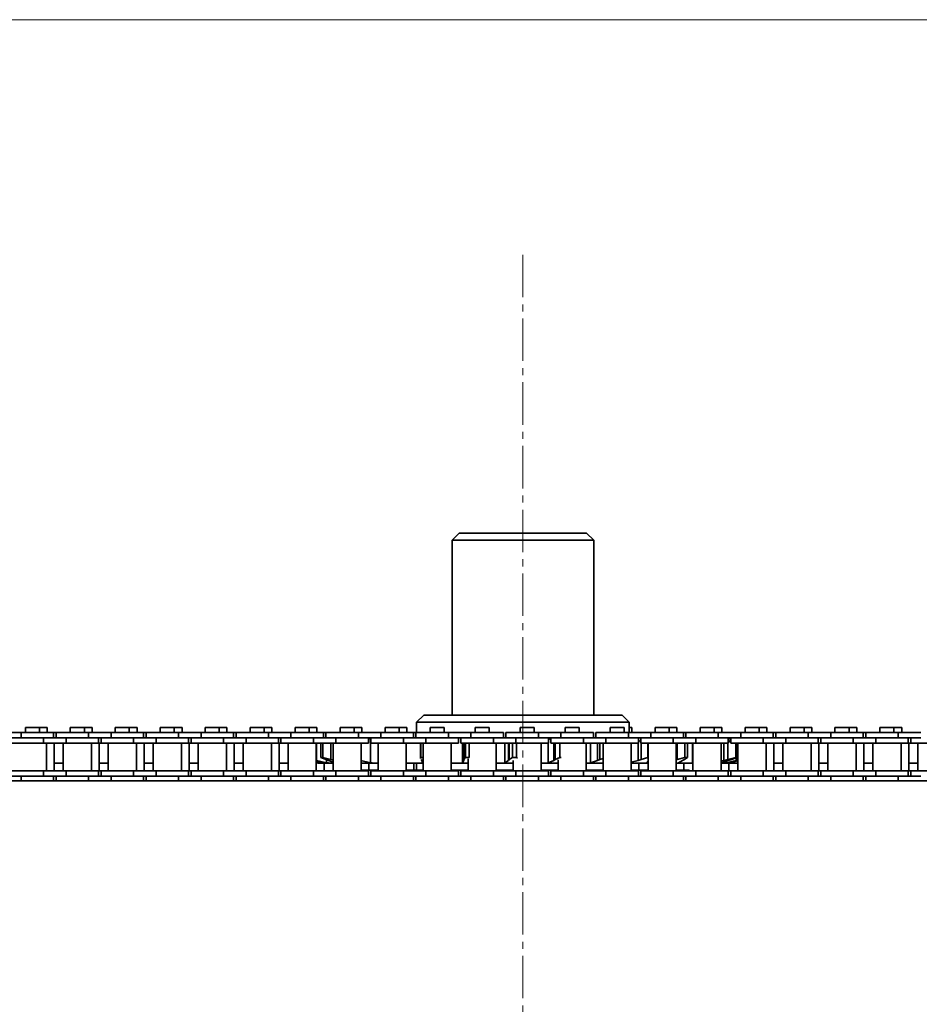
# Model space of a CAD drawing. Header units: millimetres. Extents: x 2945 to 26725, y -1082 to 16127.
# Tile 26 of 151: x 8093 to 8347, y 7689 to 7967. Entities that reach past the tile are written whole.
import ezdxf

# ---------------------------------------------------------------- set-up
doc = ezdxf.new("R2010")
doc.units = ezdxf.units.MM
doc.linetypes.add('点画线', pattern=[18, 12, -2, 2, -2])
doc.layers.get('0').update_dxf_attribs({"lineweight": 35})
for name, color, linetype, lineweight in [('中心线层', 1, '点画线', 18), ('几何体', 7, 'Continuous', 35), ('尺寸线层', 3, 'Continuous', 18)]:
    doc.layers.add(name, color=color, linetype=linetype, lineweight=lineweight)
doc.styles.add('标准', font='txt', dxfattribs={"width": 0.667})
doc.dimstyles.new('GB_尺寸', dxfattribs={"dimtxt": 3.5, "dimasz": 4, "dimexe": 2, "dimexo": 0, "dimtad": 1, "dimdsep": 46, "dimtxsty": '标准', "dimblk": '_CAXARROW', "dimcen": 0, "dimdle": 8, "dimazin": 2, "dimtfac": 0.707107, "dimtdec": 3, "dimtmove": 2, "dimatfit": 3, "dimfxl": 0, "dimfrac": 2, "dimtolj": 1, "dimarcsym": 0})

# ---------------------------------------------------------------- blocks, each defined once
blk = doc.blocks.new('*X160')
at = {"layer": '尺寸线层', "linetype": 'Continuous'}
for points in [[(4565.49, 7966.85), (4575.49, 7886.85), (4555.49, 7886.85)], [(4565.49, 4956.85), (4575.49, 5036.85), (4555.49, 5036.85)]]:
    blk.add_hatch(color=0, dxfattribs=at).paths.add_polyline_path(points, flags=0)
at = {"layer": '尺寸线层', "color": 0, "linetype": 'Continuous'}
for p, q in [((9590.25, 7966.85), (4525.49, 7966.85)), ((4565.49, 7966.85), (4565.49, 4956.85)), ((9680.25, 4956.85), (4525.49, 4956.85))]:
    blk.add_line(p, q, dxfattribs=at)
at = {"layer": '尺寸线层', "color": 0, "insert": (4518.37, 6461.85), "char_height": 70, "width": 255.1041, "attachment_point": 5, "rotation": 90, "line_spacing_factor": 1.15057, "style": '标准'}
blk.add_mtext('\\T1.1;3010', dxfattribs=at)
blk = doc.blocks.new('_CAXARROW')
blk.add_hatch(color=0).paths.add_polyline_path([(0, 0), (-1, 0.125), (-1, -0.125)], flags=0)

msp = doc.modelspace()

# ---------------------------------------------------------------- linework, layer by layer
at = {"layer": '中心线层'}
msp.add_line((8235.254, 7900.461), (8235.254, 5098.61), dxfattribs=at)
at = {"layer": '几何体'}
for p, q in [((8217.254, 7821.852), (8215.254, 7819.852)), ((8215.254, 7819.852), (8215.254, 7770.458)), ((8228.767, 7819.852), (8215.254, 7819.852)), ((8217.254, 7821.852), (8229.416, 7821.852)), ((8255.254, 7819.852), (8228.767, 7819.852)), ((8229.416, 7821.852), (8253.254, 7821.852)), ((8255.254, 7819.852), (8253.254, 7821.852)), ((8255.254, 7770.458), (8255.254, 7819.852)), ((8207.254, 7770.458), (8205.254, 7768.458)), ((8207.254, 7770.458), (8263.254, 7770.458)), ((8265.254, 7768.458), (8263.254, 7770.458)), ((8094.789, 7766.94), (8094.789, 7765.565)), ((8096.769, 7766.94), (8094.789, 7766.94)), ((8098.749, 7766.94), (8096.769, 7766.94)), ((8098.749, 7765.565), (8098.749, 7766.94)), ((8100.92, 7766.94), (8098.749, 7766.94)), ((8100.92, 7765.565), (8100.92, 7766.94)), ((8107.489, 7766.94), (8107.489, 7765.565)), ((8109.469, 7766.94), (8107.489, 7766.94)), ((8111.449, 7766.94), (8109.469, 7766.94)), ((8111.449, 7765.565), (8111.449, 7766.94)), ((8113.62, 7766.94), (8111.449, 7766.94)), ((8113.62, 7765.565), (8113.62, 7766.94)), ((8120.189, 7766.94), (8120.189, 7765.565)), ((8122.169, 7766.94), (8120.189, 7766.94)), ((8124.149, 7766.94), (8122.169, 7766.94)), ((8124.149, 7765.565), (8124.149, 7766.94)), ((8126.32, 7766.94), (8124.149, 7766.94)), ((8126.32, 7765.565), (8126.32, 7766.94)), ((8132.889, 7766.94), (8132.889, 7765.565)), ((8134.869, 7766.94), (8132.889, 7766.94)), ((8136.849, 7766.94), (8134.869, 7766.94)), ((8136.849, 7765.565), (8136.849, 7766.94)), ((8139.02, 7766.94), (8136.849, 7766.94)), ((8139.02, 7765.565), (8139.02, 7766.94)), ((8145.589, 7766.94), (8145.589, 7765.565)), ((8147.569, 7766.94), (8145.589, 7766.94)), ((8149.549, 7766.94), (8147.569, 7766.94)), ((8149.549, 7765.565), (8149.549, 7766.94)), ((8151.72, 7766.94), (8149.549, 7766.94)), ((8151.72, 7765.565), (8151.72, 7766.94)), ((8158.289, 7766.94), (8158.289, 7765.565)), ((8160.269, 7766.94), (8158.289, 7766.94)), ((8162.249, 7766.94), (8160.269, 7766.94)), ((8162.249, 7765.565), (8162.249, 7766.94)), ((8164.42, 7766.94), (8162.249, 7766.94)), ((8164.42, 7765.565), (8164.42, 7766.94)), ((8170.989, 7766.94), (8170.989, 7765.565)), ((8172.969, 7766.94), (8170.989, 7766.94)), ((8174.949, 7766.94), (8172.969, 7766.94)), ((8174.949, 7765.565), (8174.949, 7766.94)), ((8177.12, 7766.94), (8174.949, 7766.94)), ((8177.12, 7765.565), (8177.12, 7766.94)), ((8183.689, 7766.94), (8183.689, 7765.565)), ((8185.669, 7766.94), (8183.689, 7766.94)), ((8187.649, 7766.94), (8185.669, 7766.94)), ((8187.649, 7765.565), (8187.649, 7766.94)), ((8189.82, 7766.94), (8187.649, 7766.94)), ((8189.82, 7765.565), (8189.82, 7766.94)), ((8196.389, 7766.94), (8196.389, 7765.565)), ((8198.369, 7766.94), (8196.389, 7766.94)), ((8200.349, 7766.94), (8198.369, 7766.94)), ((8200.349, 7765.565), (8200.349, 7766.94)), ((8202.52, 7766.94), (8200.349, 7766.94)), ((8202.52, 7765.565), (8202.52, 7766.94)), ((8205.254, 7768.458), (8205.254, 7765.565)), ((8265.254, 7768.458), (8205.254, 7768.458)), ((8209.089, 7766.94), (8209.089, 7765.565)), ((8211.069, 7766.94), (8209.089, 7766.94)), ((8213.049, 7766.94), (8211.069, 7766.94)), ((8213.049, 7765.565), (8213.049, 7766.94)), ((8221.789, 7766.94), (8221.789, 7765.565)), ((8223.769, 7766.94), (8221.789, 7766.94)), ((8225.749, 7766.94), (8223.769, 7766.94)), ((8225.749, 7765.565), (8225.749, 7766.94)), ((8234.489, 7766.94), (8234.489, 7765.565)), ((8236.469, 7766.94), (8234.489, 7766.94)), ((8238.449, 7766.94), (8236.469, 7766.94)), ((8238.449, 7765.565), (8238.449, 7766.94)), ((8247.189, 7766.94), (8247.189, 7765.565)), ((8249.169, 7766.94), (8247.189, 7766.94)), ((8251.149, 7766.94), (8249.169, 7766.94)), ((8251.149, 7765.565), (8251.149, 7766.94)), ((8259.889, 7766.94), (8259.889, 7765.565)), ((8261.869, 7766.94), (8259.889, 7766.94)), ((8263.849, 7766.94), (8261.869, 7766.94)), ((8263.849, 7765.565), (8263.849, 7766.94)), ((8265.254, 7765.565), (8265.254, 7768.458)), ((8266.02, 7766.94), (8265.254, 7766.94)), ((8266.02, 7765.565), (8266.02, 7766.94)), ((8272.589, 7766.94), (8272.589, 7765.565)), ((8274.569, 7766.94), (8272.589, 7766.94)), ((8276.549, 7766.94), (8274.569, 7766.94)), ((8276.549, 7765.565), (8276.549, 7766.94)), ((8278.72, 7766.94), (8276.549, 7766.94)), ((8278.72, 7765.565), (8278.72, 7766.94)), ((8285.289, 7766.94), (8285.289, 7765.565)), ((8287.269, 7766.94), (8285.289, 7766.94)), ((8289.249, 7766.94), (8287.269, 7766.94)), ((8289.249, 7765.565), (8289.249, 7766.94)), ((8291.42, 7766.94), (8289.249, 7766.94)), ((8291.42, 7765.565), (8291.42, 7766.94)), ((8297.989, 7766.94), (8297.989, 7765.565)), ((8299.969, 7766.94), (8297.989, 7766.94)), ((8301.949, 7766.94), (8299.969, 7766.94)), ((8301.949, 7765.565), (8301.949, 7766.94)), ((8304.12, 7766.94), (8301.949, 7766.94)), ((8304.12, 7765.565), (8304.12, 7766.94)), ((8310.689, 7766.94), (8310.689, 7765.565)), ((8312.669, 7766.94), (8310.689, 7766.94)), ((8314.649, 7766.94), (8312.669, 7766.94)), ((8314.649, 7765.565), (8314.649, 7766.94)), ((8316.82, 7766.94), (8314.649, 7766.94)), ((8316.82, 7765.565), (8316.82, 7766.94)), ((8323.389, 7766.94), (8323.389, 7765.565)), ((8325.369, 7766.94), (8323.389, 7766.94)), ((8327.349, 7766.94), (8325.369, 7766.94)), ((8327.349, 7765.565), (8327.349, 7766.94)), ((8329.52, 7766.94), (8327.349, 7766.94)), ((8329.52, 7765.565), (8329.52, 7766.94)), ((8336.089, 7766.94), (8336.089, 7765.565)), ((8338.069, 7766.94), (8336.089, 7766.94)), ((8340.049, 7766.94), (8338.069, 7766.94)), ((8340.049, 7765.565), (8340.049, 7766.94)), ((8342.22, 7766.94), (8340.049, 7766.94)), ((8342.22, 7765.565), (8342.22, 7766.94)), ((8093.594, 7765.565), (8087.244, 7765.565)), ((8093.594, 7764.065), (8087.244, 7764.065)), ((8093.594, 7765.565), (8093.594, 7764.065)), ((8102.769, 7765.565), (8093.594, 7765.565)), ((8099.944, 7764.065), (8093.594, 7764.065)), ((8099.944, 7764.065), (8093.594, 7764.065)), ((8099.944, 7764.065), (8099.944, 7762.565)), ((8106.294, 7764.065), (8099.944, 7764.065)), ((8102.769, 7764.065), (8102.769, 7765.565)), ((8103.469, 7765.565), (8102.769, 7765.565)), ((8103.469, 7765.565), (8103.469, 7764.065)), ((8112.644, 7765.565), (8103.469, 7765.565)), ((8106.294, 7764.065), (8106.294, 7762.565)), ((8112.644, 7764.065), (8106.294, 7764.065)), ((8112.644, 7764.065), (8106.294, 7764.065)), ((8112.644, 7765.565), (8112.644, 7764.065)), ((8118.994, 7765.565), (8112.644, 7765.565)), ((8118.994, 7764.065), (8112.644, 7764.065)), ((8115.469, 7762.565), (8115.469, 7764.065)), ((8116.169, 7764.065), (8116.169, 7762.565)), ((8118.994, 7765.565), (8118.994, 7764.065)), ((8128.169, 7765.565), (8118.994, 7765.565)), ((8125.344, 7764.065), (8118.994, 7764.065)), ((8125.344, 7764.065), (8118.994, 7764.065)), ((8125.344, 7764.065), (8125.344, 7762.565)), ((8131.694, 7764.065), (8125.344, 7764.065)), ((8128.169, 7764.065), (8128.169, 7765.565)), ((8128.869, 7765.565), (8128.169, 7765.565)), ((8128.869, 7765.565), (8128.869, 7764.065)), ((8138.044, 7765.565), (8128.869, 7765.565)), ((8131.694, 7764.065), (8131.694, 7762.565)), ((8138.044, 7764.065), (8131.694, 7764.065)), ((8138.044, 7764.065), (8131.694, 7764.065)), ((8138.044, 7765.565), (8138.044, 7764.065)), ((8144.394, 7765.565), (8138.044, 7765.565)), ((8144.394, 7764.065), (8138.044, 7764.065)), ((8140.869, 7762.565), (8140.869, 7764.065)), ((8141.569, 7764.065), (8141.569, 7762.565)), ((8144.394, 7765.565), (8144.394, 7764.065)), ((8153.569, 7765.565), (8144.394, 7765.565)), ((8150.744, 7764.065), (8144.394, 7764.065)), ((8150.744, 7764.065), (8144.394, 7764.065)), ((8150.744, 7764.065), (8150.744, 7762.565)), ((8157.094, 7764.065), (8150.744, 7764.065)), ((8153.569, 7764.065), (8153.569, 7765.565)), ((8154.269, 7765.565), (8153.569, 7765.565)), ((8154.269, 7765.565), (8154.269, 7764.065)), ((8163.444, 7765.565), (8154.269, 7765.565)), ((8157.094, 7764.065), (8157.094, 7762.565)), ((8163.444, 7764.065), (8157.094, 7764.065)), ((8163.444, 7764.065), (8157.094, 7764.065)), ((8163.444, 7765.565), (8163.444, 7764.065)), ((8169.794, 7765.565), (8163.444, 7765.565)), ((8169.794, 7764.065), (8163.444, 7764.065)), ((8166.269, 7762.565), (8166.269, 7764.065)), ((8166.969, 7764.065), (8166.969, 7762.565)), ((8169.794, 7765.565), (8169.794, 7764.065)), ((8178.969, 7765.565), (8169.794, 7765.565)), ((8176.144, 7764.065), (8169.794, 7764.065)), ((8176.144, 7764.065), (8169.794, 7764.065)), ((8176.144, 7764.065), (8176.144, 7762.565)), ((8182.494, 7764.065), (8176.144, 7764.065)), ((8178.969, 7764.065), (8178.969, 7765.565)), ((8179.669, 7765.565), (8178.969, 7765.565)), ((8179.669, 7765.565), (8179.669, 7764.065)), ((8188.844, 7765.565), (8179.669, 7765.565)), ((8182.494, 7764.065), (8182.494, 7762.565)), ((8188.776, 7764.065), (8182.494, 7764.065)), ((8188.844, 7764.065), (8182.494, 7764.065)), ((8188.844, 7765.565), (8188.844, 7764.065)), ((8195.194, 7765.565), (8188.844, 7765.565)), ((8195.194, 7764.065), (8188.844, 7764.065)), ((8191.669, 7762.565), (8191.669, 7764.065)), ((8192.369, 7764.065), (8192.369, 7762.565)), ((8195.194, 7765.565), (8195.194, 7764.065)), ((8204.369, 7765.565), (8195.194, 7765.565)), ((8201.544, 7764.065), (8195.194, 7764.065)), ((8201.544, 7764.065), (8195.194, 7764.065)), ((8201.544, 7764.065), (8201.544, 7762.565)), ((8207.894, 7764.065), (8201.544, 7764.065)), ((8204.369, 7764.065), (8204.369, 7765.565)), ((8205.069, 7765.565), (8204.369, 7765.565)), ((8205.069, 7765.565), (8205.069, 7764.065)), ((8214.244, 7765.565), (8205.069, 7765.565)), ((8207.894, 7764.065), (8207.894, 7762.565)), ((8214.244, 7764.065), (8207.894, 7764.065)), ((8214.244, 7764.065), (8207.894, 7764.065)), ((8214.244, 7765.565), (8214.244, 7764.065)), ((8220.594, 7765.565), (8214.244, 7765.565)), ((8220.594, 7764.065), (8214.244, 7764.065)), ((8217.069, 7762.565), (8217.069, 7764.065)), ((8217.769, 7764.065), (8217.769, 7762.565)), ((8220.594, 7765.565), (8220.594, 7764.065)), ((8229.769, 7765.565), (8220.594, 7765.565)), ((8226.944, 7764.065), (8220.594, 7764.065)), ((8226.944, 7764.065), (8220.594, 7764.065)), ((8226.944, 7764.065), (8226.944, 7762.565)), ((8233.294, 7764.065), (8226.944, 7764.065)), ((8229.769, 7764.065), (8229.769, 7765.565)), ((8230.469, 7765.565), (8230.469, 7764.065)), ((8239.644, 7765.565), (8230.469, 7765.565)), ((8233.294, 7764.065), (8233.294, 7762.565)), ((8239.644, 7764.065), (8233.294, 7764.065)), ((8239.644, 7764.065), (8233.294, 7764.065)), ((8239.644, 7765.565), (8239.644, 7764.065)), ((8245.994, 7765.565), (8239.644, 7765.565)), ((8245.994, 7764.065), (8239.644, 7764.065)), ((8242.469, 7762.565), (8242.469, 7764.065)), ((8243.169, 7764.065), (8243.169, 7762.565)), ((8245.994, 7765.565), (8245.994, 7764.065)), ((8255.169, 7765.565), (8245.994, 7765.565)), ((8252.344, 7764.065), (8245.994, 7764.065)), ((8252.344, 7764.065), (8245.994, 7764.065)), ((8252.344, 7764.065), (8252.344, 7762.565)), ((8258.694, 7764.065), (8252.344, 7764.065)), ((8255.169, 7764.065), (8255.169, 7765.565)), ((8255.869, 7765.565), (8255.869, 7764.065)), ((8265.044, 7765.565), (8255.869, 7765.565)), ((8258.694, 7764.065), (8258.694, 7762.565)), ((8265.044, 7764.065), (8258.694, 7764.065)), ((8265.044, 7765.565), (8265.044, 7764.065)), ((8271.394, 7765.565), (8265.044, 7765.565)), ((8271.394, 7764.065), (8265.044, 7764.065)), ((8267.869, 7762.565), (8267.869, 7764.065)), ((8268.569, 7764.065), (8268.569, 7762.565)), ((8271.394, 7765.565), (8271.394, 7764.065)), ((8280.569, 7765.565), (8271.394, 7765.565)), ((8277.744, 7764.065), (8271.394, 7764.065)), ((8277.744, 7764.065), (8271.394, 7764.065)), ((8277.744, 7764.065), (8277.744, 7762.565)), ((8284.094, 7764.065), (8277.744, 7764.065)), ((8280.569, 7764.065), (8280.569, 7765.565)), ((8281.269, 7765.565), (8280.569, 7765.565)), ((8281.269, 7765.565), (8281.269, 7764.065)), ((8290.444, 7765.565), (8281.269, 7765.565)), ((8284.094, 7764.065), (8284.094, 7762.565)), ((8290.444, 7764.065), (8284.094, 7764.065)), ((8290.444, 7765.565), (8290.444, 7764.065)), ((8296.794, 7765.565), (8290.444, 7765.565)), ((8296.794, 7764.065), (8290.444, 7764.065)), ((8293.269, 7762.565), (8293.269, 7764.065)), ((8293.969, 7764.065), (8293.969, 7762.565)), ((8296.794, 7765.565), (8296.794, 7764.065)), ((8305.969, 7765.565), (8296.794, 7765.565)), ((8303.144, 7764.065), (8296.794, 7764.065)), ((8303.144, 7764.065), (8296.794, 7764.065)), ((8303.144, 7764.065), (8303.144, 7762.565)), ((8309.494, 7764.065), (8303.144, 7764.065)), ((8305.969, 7764.065), (8305.969, 7765.565)), ((8306.669, 7765.565), (8305.969, 7765.565)), ((8306.669, 7765.565), (8306.669, 7764.065)), ((8315.844, 7765.565), (8306.669, 7765.565)), ((8309.494, 7764.065), (8309.494, 7762.565)), ((8315.844, 7764.065), (8309.494, 7764.065)), ((8315.844, 7764.065), (8309.494, 7764.065)), ((8315.844, 7765.565), (8315.844, 7764.065)), ((8322.194, 7765.565), (8315.844, 7765.565)), ((8322.194, 7764.065), (8315.844, 7764.065)), ((8318.669, 7762.565), (8318.669, 7764.065)), ((8319.369, 7764.065), (8319.369, 7762.565)), ((8322.194, 7765.565), (8322.194, 7764.065)), ((8331.369, 7765.565), (8322.194, 7765.565)), ((8328.544, 7764.065), (8322.194, 7764.065)), ((8328.544, 7764.065), (8322.194, 7764.065)), ((8328.544, 7764.065), (8328.544, 7762.565)), ((8334.894, 7764.065), (8328.544, 7764.065)), ((8331.369, 7764.065), (8331.369, 7765.565)), ((8332.069, 7765.565), (8331.369, 7765.565)), ((8332.069, 7765.565), (8332.069, 7764.065)), ((8341.244, 7765.565), (8332.069, 7765.565)), ((8334.894, 7764.065), (8334.894, 7762.565)), ((8341.244, 7764.065), (8334.894, 7764.065)), ((8341.244, 7764.065), (8334.894, 7764.065)), ((8341.244, 7765.565), (8341.244, 7764.065)), ((8347.594, 7765.565), (8341.244, 7765.565)), ((8347.594, 7764.065), (8341.244, 7764.065)), ((8344.069, 7762.565), (8344.069, 7764.065)), ((8344.769, 7764.065), (8344.769, 7762.565)), ((8099.944, 7762.565), (8090.769, 7762.565)), ((8106.294, 7762.565), (8099.944, 7762.565)), ((8100.744, 7754.715), (8100.744, 7762.565)), ((8102.916, 7754.715), (8102.916, 7762.565)), ((8105.494, 7762.565), (8105.494, 7754.715)), ((8115.469, 7762.565), (8106.294, 7762.565)), ((8113.444, 7754.715), (8113.444, 7762.565)), ((8116.169, 7762.565), (8115.469, 7762.565)), ((8115.616, 7754.715), (8115.616, 7762.565)), ((8125.344, 7762.565), (8116.169, 7762.565)), ((8118.194, 7762.565), (8118.194, 7754.715)), ((8131.694, 7762.565), (8125.344, 7762.565)), ((8126.144, 7754.715), (8126.144, 7762.565)), ((8128.316, 7754.715), (8128.316, 7762.565)), ((8130.894, 7762.565), (8130.894, 7754.715)), ((8140.869, 7762.565), (8131.694, 7762.565)), ((8138.844, 7754.715), (8138.844, 7762.565)), ((8141.569, 7762.565), (8140.869, 7762.565)), ((8141.016, 7754.715), (8141.016, 7762.565)), ((8150.744, 7762.565), (8141.569, 7762.565)), ((8143.594, 7762.565), (8143.594, 7754.715)), ((8157.094, 7762.565), (8150.744, 7762.565)), ((8151.544, 7754.715), (8151.544, 7762.565)), ((8153.716, 7754.715), (8153.716, 7762.565)), ((8156.294, 7762.565), (8156.294, 7754.715)), ((8166.269, 7762.565), (8157.094, 7762.565)), ((8164.244, 7754.715), (8164.244, 7762.565)), ((8166.969, 7762.565), (8166.269, 7762.565)), ((8166.416, 7754.715), (8166.416, 7762.565)), ((8176.144, 7762.565), (8166.969, 7762.565)), ((8168.994, 7762.565), (8168.994, 7754.715)), ((8182.494, 7762.565), (8176.144, 7762.565)), ((8176.944, 7754.715), (8176.944, 7762.565)), ((8176.973, 7762.565), (8176.973, 7757.664)), ((8178.216, 7762.478), (8178.752, 7762.478)), ((8178.216, 7758.439), (8178.216, 7762.478)), ((8179.141, 7762.565), (8178.752, 7762.478)), ((8178.752, 7762.478), (8178.752, 7758.439)), ((8181.029, 7762.565), (8181.029, 7757.926)), ((8181.694, 7762.565), (8181.694, 7754.715)), ((8191.669, 7762.565), (8182.494, 7762.565)), ((8189.644, 7754.715), (8189.644, 7762.565)), ((8192.288, 7763.911), (8191.669, 7763.764)), ((8192.288, 7763.911), (8192.288, 7757.006)), ((8201.544, 7762.565), (8192.369, 7762.565)), ((8194.394, 7762.565), (8194.394, 7754.715)), ((8207.894, 7762.565), (8201.544, 7762.565)), ((8202.344, 7754.715), (8202.344, 7762.565)), ((8206.383, 7762.565), (8206.383, 7758.212)), ((8206.463, 7762.478), (8207.094, 7762.478)), ((8206.463, 7758.439), (8206.463, 7762.478)), ((8207.094, 7762.565), (8207.094, 7754.715)), ((8217.069, 7762.565), (8207.894, 7762.565)), ((8215.044, 7754.715), (8215.044, 7762.565)), ((8226.944, 7762.565), (8217.769, 7762.565)), ((8218.176, 7762.565), (8218.176, 7757.006)), ((8218.599, 7762.565), (8218.599, 7757.926)), ((8219.028, 7762.478), (8220.14, 7762.478)), ((8219.028, 7758.439), (8219.028, 7762.478)), ((8220.14, 7762.478), (8220.14, 7758.439)), ((8233.294, 7762.565), (8226.944, 7762.565)), ((8227.744, 7754.715), (8227.744, 7762.565)), ((8230.181, 7762.565), (8230.181, 7757.006)), ((8231.214, 7762.565), (8231.214, 7757.664)), ((8231.417, 7762.565), (8231.417, 7757.926)), ((8232.303, 7762.478), (8233.448, 7762.478)), ((8232.303, 7758.439), (8232.303, 7762.478)), ((8242.469, 7762.565), (8233.294, 7762.565)), ((8233.726, 7762.615), (8233.448, 7762.478)), ((8233.448, 7762.478), (8233.448, 7758.439)), ((8240.444, 7754.715), (8240.444, 7762.565)), ((8243.169, 7763.593), (8242.407, 7763.911)), ((8242.407, 7762.565), (8242.407, 7757.006)), ((8252.344, 7762.565), (8243.169, 7762.565)), ((8243.983, 7762.565), (8243.983, 7757.664)), ((8244.404, 7762.565), (8244.404, 7757.926)), ((8245.707, 7762.478), (8246.121, 7762.478)), ((8245.707, 7758.439), (8245.707, 7762.478)), ((8258.694, 7762.565), (8252.344, 7762.565)), ((8253.144, 7754.715), (8253.144, 7762.565)), ((8254.321, 7762.565), (8254.321, 7757.006)), ((8256.37, 7762.565), (8256.37, 7757.664)), ((8256.99, 7762.565), (8256.99, 7757.926)), ((8257.894, 7762.565), (8257.894, 7754.715)), ((8267.869, 7762.565), (8258.694, 7762.565)), ((8265.844, 7754.715), (8265.844, 7762.565)), ((8267.835, 7762.565), (8267.835, 7757.664)), ((8268.569, 7763.009), (8267.869, 7763.242)), ((8277.744, 7762.565), (8268.569, 7762.565)), ((8268.627, 7762.565), (8268.627, 7757.926)), ((8270.578, 7762.478), (8270.245, 7762.565)), ((8270.578, 7758.439), (8270.578, 7762.478)), ((8270.594, 7762.565), (8270.594, 7754.715)), ((8284.094, 7762.565), (8277.744, 7762.565)), ((8278.544, 7754.715), (8278.544, 7762.565)), ((8278.805, 7762.565), (8278.805, 7757.926)), ((8280.958, 7762.478), (8280.591, 7762.565)), ((8280.958, 7762.478), (8281.756, 7762.478)), ((8280.958, 7758.439), (8280.958, 7762.478)), ((8281.756, 7762.478), (8281.756, 7758.439)), ((8283.184, 7762.565), (8283.184, 7757.006)), ((8283.294, 7762.565), (8283.294, 7754.715)), ((8293.269, 7762.565), (8284.094, 7762.565)), ((8291.244, 7754.715), (8291.244, 7762.565)), ((8292.012, 7762.565), (8292.012, 7757.664)), ((8293.089, 7762.565), (8293.089, 7757.926)), ((8293.969, 7763.609), (8293.269, 7763.772)), ((8293.269, 7763.243), (8293.969, 7763.041)), ((8293.969, 7762.792), (8293.269, 7762.95)), ((8293.501, 7763.911), (8293.969, 7763.787)), ((8293.969, 7763.852), (8293.739, 7763.911)), ((8303.144, 7762.565), (8293.969, 7762.565)), ((8295.361, 7762.478), (8294.973, 7762.565)), ((8295.361, 7762.478), (8295.755, 7762.478)), ((8295.361, 7758.439), (8295.361, 7762.478)), ((8295.755, 7762.478), (8295.755, 7758.439)), ((8295.994, 7762.565), (8295.994, 7754.715)), ((8309.494, 7762.565), (8303.144, 7762.565)), ((8303.944, 7754.715), (8303.944, 7762.565)), ((8306.116, 7754.715), (8306.116, 7762.565)), ((8308.694, 7762.565), (8308.694, 7754.715)), ((8318.669, 7762.565), (8309.494, 7762.565)), ((8316.644, 7754.715), (8316.644, 7762.565)), ((8319.369, 7762.565), (8318.669, 7762.565)), ((8318.816, 7754.715), (8318.816, 7762.565)), ((8328.544, 7762.565), (8319.369, 7762.565)), ((8321.394, 7762.565), (8321.394, 7754.715)), ((8334.894, 7762.565), (8328.544, 7762.565)), ((8329.344, 7754.715), (8329.344, 7762.565)), ((8331.516, 7754.715), (8331.516, 7762.565)), ((8334.094, 7762.565), (8334.094, 7754.715)), ((8344.069, 7762.565), (8334.894, 7762.565)), ((8342.044, 7754.715), (8342.044, 7762.565)), ((8344.769, 7762.565), (8344.069, 7762.565)), ((8344.216, 7754.715), (8344.216, 7762.565)), ((8353.944, 7762.565), (8344.769, 7762.565)), ((8346.794, 7762.565), (8346.794, 7754.715)), ((8178.216, 7758.439), (8178.752, 7758.439)), ((8179.592, 7757.926), (8178.216, 7758.439)), ((8178.752, 7758.439), (8181.029, 7757.926)), ((8206.463, 7758.439), (8207.094, 7758.439)), ((8206.483, 7758.212), (8206.463, 7758.439)), ((8218.599, 7757.926), (8219.028, 7758.439)), ((8219.028, 7758.439), (8220.14, 7758.439)), ((8231.417, 7757.926), (8232.303, 7758.439)), ((8232.303, 7758.439), (8233.448, 7758.439)), ((8233.448, 7758.439), (8233.726, 7758.302)), ((8244.404, 7757.926), (8245.707, 7758.439)), ((8245.707, 7758.439), (8246.121, 7758.439)), ((8268.627, 7757.926), (8270.578, 7758.439)), ((8278.805, 7757.926), (8280.958, 7758.439)), ((8281.756, 7758.439), (8280.943, 7757.926)), ((8280.958, 7758.439), (8281.756, 7758.439)), ((8293.089, 7757.926), (8295.361, 7758.439)), ((8295.755, 7758.439), (8294.146, 7757.926)), ((8295.361, 7758.439), (8295.755, 7758.439)), ((8102.916, 7756.852), (8105.494, 7756.852)), ((8115.616, 7756.852), (8118.194, 7756.852)), ((8128.316, 7756.852), (8130.894, 7756.852)), ((8141.016, 7756.852), (8143.594, 7756.852)), ((8153.716, 7756.852), (8156.294, 7756.852)), ((8166.416, 7756.852), (8168.994, 7756.852)), ((8176.944, 7757.671), (8176.973, 7757.664)), ((8176.944, 7757.059), (8177.164, 7757.006)), ((8177.381, 7756.852), (8176.944, 7756.962)), ((8176.973, 7757.664), (8179.858, 7757.006)), ((8178.265, 7757.006), (8177.008, 7757.371)), ((8177.164, 7757.326), (8177.164, 7757.006)), ((8177.839, 7756.852), (8178.754, 7756.852)), ((8178.754, 7756.852), (8178.265, 7757.006)), ((8179.116, 7754.715), (8179.116, 7756.852)), ((8180.414, 7757.664), (8179.592, 7757.926)), ((8179.858, 7757.841), (8179.858, 7757.006)), ((8181.694, 7757.205), (8180.414, 7757.664)), ((8180.61, 7756.852), (8181.694, 7756.852)), ((8181.029, 7757.926), (8181.694, 7757.76)), ((8189.506, 7757.664), (8192.288, 7757.006)), ((8191.816, 7754.852), (8191.816, 7756.852)), ((8193.091, 7756.852), (8194.394, 7756.852)), ((8204.516, 7754.852), (8204.516, 7756.852)), ((8205.254, 7756.852), (8205.254, 7754.852)), ((8206.756, 7757.664), (8206.508, 7757.926)), ((8206.869, 7757.204), (8206.756, 7757.664)), ((8206.769, 7756.852), (8206.917, 7757.006)), ((8206.769, 7756.852), (8207.094, 7756.852)), ((8217.866, 7756.852), (8218.176, 7757.006)), ((8218.176, 7757.006), (8218.621, 7757.664)), ((8218.621, 7757.664), (8218.599, 7757.926)), ((8219.794, 7758.054), (8219.794, 7754.715)), ((8229.724, 7756.852), (8230.181, 7757.006)), ((8230.181, 7757.006), (8231.214, 7757.664)), ((8231.214, 7757.664), (8231.417, 7757.926)), ((8232.494, 7757.585), (8232.494, 7754.715)), ((8241.822, 7756.852), (8242.407, 7757.006)), ((8242.407, 7757.006), (8243.983, 7757.664)), ((8243.983, 7757.664), (8244.404, 7757.926)), ((8245.194, 7757.772), (8245.194, 7754.715)), ((8253.144, 7756.852), (8253.634, 7756.852)), ((8253.634, 7756.852), (8254.321, 7757.006)), ((8254.321, 7757.006), (8256.37, 7757.664)), ((8256.37, 7757.664), (8256.99, 7757.926)), ((8256.99, 7757.926), (8257.894, 7758.205)), ((8265.844, 7757.125), (8267.835, 7757.664)), ((8267.835, 7757.664), (8268.627, 7757.926)), ((8268.016, 7754.852), (8268.016, 7756.852)), ((8270.594, 7757.431), (8270.237, 7757.006)), ((8270.277, 7756.852), (8270.594, 7756.852)), ((8278.544, 7757.853), (8278.805, 7757.926)), ((8278.544, 7756.852), (8279.092, 7756.852)), ((8280.353, 7757.664), (8279.219, 7757.006)), ((8280.943, 7757.926), (8280.353, 7757.664)), ((8280.716, 7754.852), (8280.716, 7756.852)), ((8282.382, 7756.852), (8283.184, 7757.006)), ((8293.236, 7757.664), (8291.111, 7757.006)), ((8291.244, 7757.49), (8292.012, 7757.664)), ((8291.972, 7756.852), (8292.678, 7757.006)), ((8292.012, 7757.664), (8293.089, 7757.926)), ((8292.678, 7757.006), (8295.489, 7757.664)), ((8292.678, 7757.491), (8292.678, 7757.006)), ((8292.931, 7756.852), (8293.128, 7756.852)), ((8293.128, 7756.852), (8293.739, 7757.006)), ((8294.146, 7757.926), (8293.236, 7757.664)), ((8293.416, 7754.715), (8293.416, 7756.924)), ((8293.443, 7756.852), (8295.994, 7756.852)), ((8295.992, 7757.664), (8293.501, 7757.006)), ((8293.739, 7757.006), (8295.994, 7757.578)), ((8295.489, 7758.354), (8295.489, 7757.664)), ((8295.489, 7757.664), (8295.994, 7757.786)), ((8295.994, 7757.664), (8295.992, 7757.664)), ((8306.116, 7756.852), (8308.694, 7756.852)), ((8318.816, 7756.852), (8321.394, 7756.852)), ((8331.516, 7756.852), (8334.094, 7756.852)), ((8344.216, 7756.852), (8346.794, 7756.852)), ((8093.594, 7753.215), (8087.244, 7753.215)), ((8099.944, 7754.715), (8090.769, 7754.715)), ((8099.944, 7753.215), (8093.594, 7753.215)), ((8099.944, 7753.215), (8093.594, 7753.215)), ((8093.594, 7751.852), (8093.594, 7753.215)), ((8099.944, 7753.215), (8099.944, 7754.715)), ((8106.294, 7754.715), (8099.944, 7754.715)), ((8106.294, 7753.215), (8099.944, 7753.215)), ((8102.769, 7751.852), (8102.769, 7753.215)), ((8103.469, 7753.215), (8103.469, 7751.852)), ((8106.294, 7753.215), (8106.294, 7754.715)), ((8115.469, 7754.715), (8106.294, 7754.715)), ((8112.644, 7753.215), (8106.294, 7753.215)), ((8112.644, 7753.215), (8106.294, 7753.215)), ((8118.994, 7753.215), (8112.644, 7753.215)), ((8112.644, 7751.852), (8112.644, 7753.215)), ((8115.469, 7753.215), (8115.469, 7754.715)), ((8116.169, 7754.715), (8115.469, 7754.715)), ((8116.169, 7754.715), (8116.169, 7753.215)), ((8125.344, 7754.715), (8116.169, 7754.715)), ((8125.344, 7753.215), (8118.994, 7753.215)), ((8125.344, 7753.215), (8118.994, 7753.215)), ((8118.994, 7751.852), (8118.994, 7753.215)), ((8125.344, 7753.215), (8125.344, 7754.715)), ((8131.694, 7754.715), (8125.344, 7754.715)), ((8131.694, 7753.215), (8125.344, 7753.215)), ((8128.169, 7751.852), (8128.169, 7753.215)), ((8128.869, 7753.215), (8128.869, 7751.852)), ((8131.694, 7753.215), (8131.694, 7754.715)), ((8140.869, 7754.715), (8131.694, 7754.715)), ((8138.044, 7753.215), (8131.694, 7753.215)), ((8138.044, 7753.215), (8131.694, 7753.215)), ((8144.394, 7753.215), (8138.044, 7753.215)), ((8138.044, 7751.852), (8138.044, 7753.215)), ((8140.869, 7753.215), (8140.869, 7754.715)), ((8141.569, 7754.715), (8140.869, 7754.715)), ((8141.569, 7754.715), (8141.569, 7753.215)), ((8150.744, 7754.715), (8141.569, 7754.715)), ((8150.744, 7753.215), (8144.394, 7753.215)), ((8150.744, 7753.215), (8144.394, 7753.215)), ((8144.394, 7751.852), (8144.394, 7753.215)), ((8150.744, 7753.215), (8150.744, 7754.715)), ((8157.094, 7754.715), (8150.744, 7754.715)), ((8157.094, 7753.215), (8150.744, 7753.215)), ((8153.569, 7751.852), (8153.569, 7753.215)), ((8154.269, 7753.215), (8154.269, 7751.852)), ((8157.094, 7753.215), (8157.094, 7754.715)), ((8166.269, 7754.715), (8157.094, 7754.715)), ((8163.444, 7753.215), (8157.094, 7753.215)), ((8163.444, 7753.215), (8157.094, 7753.215)), ((8169.794, 7753.215), (8163.444, 7753.215)), ((8163.444, 7751.852), (8163.444, 7753.215)), ((8166.269, 7753.215), (8166.269, 7754.715)), ((8166.969, 7754.715), (8166.269, 7754.715)), ((8166.969, 7754.715), (8166.969, 7753.215)), ((8176.144, 7754.715), (8166.969, 7754.715)), ((8176.144, 7753.215), (8169.794, 7753.215)), ((8176.144, 7753.215), (8169.794, 7753.215)), ((8169.794, 7751.852), (8169.794, 7753.215)), ((8176.144, 7753.215), (8176.144, 7754.715)), ((8182.494, 7754.715), (8176.144, 7754.715)), ((8182.494, 7753.215), (8176.144, 7753.215)), ((8178.969, 7751.852), (8178.969, 7753.215)), ((8179.669, 7753.215), (8179.669, 7751.852)), ((8182.494, 7753.215), (8182.494, 7754.715)), ((8191.669, 7754.715), (8182.494, 7754.715)), ((8188.844, 7753.215), (8182.494, 7753.215)), ((8188.844, 7753.215), (8182.494, 7753.215)), ((8195.194, 7753.215), (8188.844, 7753.215)), ((8188.844, 7751.852), (8188.844, 7753.215)), ((8189.644, 7754.852), (8194.394, 7754.852)), ((8191.669, 7753.215), (8191.669, 7754.715)), ((8192.369, 7754.715), (8192.369, 7753.215)), ((8201.544, 7754.715), (8192.369, 7754.715)), ((8201.544, 7753.215), (8195.194, 7753.215)), ((8201.544, 7753.215), (8195.194, 7753.215)), ((8195.194, 7751.852), (8195.194, 7753.215)), ((8201.544, 7753.215), (8201.544, 7754.715)), ((8207.894, 7754.715), (8201.544, 7754.715)), ((8207.894, 7753.215), (8201.544, 7753.215)), ((8202.344, 7754.852), (8207.094, 7754.852)), ((8204.369, 7751.852), (8204.369, 7753.215)), ((8205.069, 7753.215), (8205.069, 7751.852)), ((8207.894, 7753.215), (8207.894, 7754.715)), ((8217.069, 7754.715), (8207.894, 7754.715)), ((8214.244, 7753.215), (8207.894, 7753.215)), ((8214.244, 7753.215), (8207.894, 7753.215)), ((8220.594, 7753.215), (8214.244, 7753.215)), ((8214.244, 7751.852), (8214.244, 7753.215)), ((8215.044, 7754.852), (8219.794, 7754.852)), ((8217.069, 7753.215), (8217.069, 7754.715)), ((8217.769, 7754.715), (8217.769, 7753.215)), ((8226.944, 7754.715), (8217.769, 7754.715)), ((8226.944, 7753.215), (8220.594, 7753.215)), ((8226.944, 7753.215), (8220.594, 7753.215)), ((8220.594, 7751.852), (8220.594, 7753.215)), ((8226.944, 7753.215), (8226.944, 7754.715)), ((8233.294, 7754.715), (8226.944, 7754.715)), ((8233.294, 7753.215), (8226.944, 7753.215)), ((8227.744, 7754.852), (8232.494, 7754.852)), ((8229.769, 7751.852), (8229.769, 7753.215)), ((8230.469, 7753.215), (8230.469, 7751.852)), ((8233.294, 7753.215), (8233.294, 7754.715)), ((8242.469, 7754.715), (8233.294, 7754.715)), ((8239.644, 7753.215), (8233.294, 7753.215)), ((8239.644, 7753.215), (8233.294, 7753.215)), ((8245.994, 7753.215), (8239.644, 7753.215)), ((8239.644, 7751.852), (8239.644, 7753.215)), ((8240.444, 7754.852), (8245.194, 7754.852)), ((8242.469, 7753.215), (8242.469, 7754.715)), ((8243.169, 7754.715), (8243.169, 7753.215)), ((8252.344, 7754.715), (8243.169, 7754.715)), ((8252.344, 7753.215), (8245.994, 7753.215)), ((8252.344, 7753.215), (8245.994, 7753.215)), ((8245.994, 7751.852), (8245.994, 7753.215)), ((8252.344, 7753.215), (8252.344, 7754.715)), ((8258.694, 7754.715), (8252.344, 7754.715)), ((8258.694, 7753.215), (8252.344, 7753.215)), ((8253.144, 7754.852), (8257.894, 7754.852)), ((8255.169, 7751.852), (8255.169, 7753.215)), ((8255.869, 7753.215), (8255.869, 7751.852)), ((8258.694, 7753.215), (8258.694, 7754.715)), ((8267.869, 7754.715), (8258.694, 7754.715)), ((8265.044, 7753.215), (8258.694, 7753.215)), ((8271.394, 7753.215), (8265.044, 7753.215)), ((8265.044, 7751.852), (8265.044, 7753.215)), ((8265.844, 7754.852), (8270.594, 7754.852)), ((8267.869, 7753.215), (8267.869, 7754.715)), ((8268.569, 7754.715), (8268.569, 7753.215)), ((8277.744, 7754.715), (8268.569, 7754.715)), ((8277.744, 7753.215), (8271.394, 7753.215)), ((8277.744, 7753.215), (8271.394, 7753.215)), ((8271.394, 7751.852), (8271.394, 7753.215)), ((8277.744, 7753.215), (8277.744, 7754.715)), ((8284.094, 7754.715), (8277.744, 7754.715)), ((8284.094, 7753.215), (8277.744, 7753.215)), ((8278.544, 7754.852), (8282.254, 7754.852)), ((8280.569, 7751.852), (8280.569, 7753.215)), ((8281.269, 7753.215), (8281.269, 7751.852)), ((8282.391, 7754.715), (8282.254, 7754.852)), ((8284.094, 7753.215), (8284.094, 7754.715)), ((8293.269, 7754.715), (8284.094, 7754.715)), ((8290.444, 7753.215), (8284.094, 7753.215)), ((8296.794, 7753.215), (8290.444, 7753.215)), ((8290.444, 7751.852), (8290.444, 7753.215)), ((8293.269, 7753.215), (8293.269, 7754.715)), ((8293.969, 7754.715), (8293.269, 7754.715)), ((8293.969, 7754.715), (8293.969, 7753.215)), ((8303.144, 7754.715), (8293.969, 7754.715)), ((8303.144, 7753.215), (8296.794, 7753.215)), ((8303.144, 7753.215), (8296.794, 7753.215)), ((8296.794, 7751.852), (8296.794, 7753.215)), ((8303.144, 7753.215), (8303.144, 7754.715)), ((8309.494, 7754.715), (8303.144, 7754.715)), ((8309.494, 7753.215), (8303.144, 7753.215)), ((8305.969, 7751.852), (8305.969, 7753.215)), ((8306.669, 7753.215), (8306.669, 7751.852)), ((8309.494, 7753.215), (8309.494, 7754.715)), ((8318.669, 7754.715), (8309.494, 7754.715)), ((8315.844, 7753.215), (8309.494, 7753.215)), ((8315.844, 7753.215), (8309.494, 7753.215)), ((8322.194, 7753.215), (8315.844, 7753.215)), ((8315.844, 7751.852), (8315.844, 7753.215)), ((8318.669, 7753.215), (8318.669, 7754.715)), ((8319.369, 7754.715), (8318.669, 7754.715)), ((8319.369, 7754.715), (8319.369, 7753.215)), ((8328.544, 7754.715), (8319.369, 7754.715)), ((8328.544, 7753.215), (8322.194, 7753.215)), ((8328.544, 7753.215), (8322.194, 7753.215)), ((8322.194, 7751.852), (8322.194, 7753.215)), ((8328.544, 7753.215), (8328.544, 7754.715)), ((8334.894, 7754.715), (8328.544, 7754.715)), ((8334.894, 7753.215), (8328.544, 7753.215)), ((8331.369, 7751.852), (8331.369, 7753.215)), ((8332.069, 7753.215), (8332.069, 7751.852)), ((8334.894, 7753.215), (8334.894, 7754.715)), ((8344.069, 7754.715), (8334.894, 7754.715)), ((8341.244, 7753.215), (8334.894, 7753.215)), ((8341.244, 7753.215), (8334.894, 7753.215)), ((8347.594, 7753.215), (8341.244, 7753.215)), ((8341.244, 7751.852), (8341.244, 7753.215)), ((8344.069, 7753.215), (8344.069, 7754.715)), ((8344.769, 7754.715), (8344.069, 7754.715)), ((8344.769, 7754.715), (8344.769, 7753.215)), ((8353.944, 7754.715), (8344.769, 7754.715)), ((8820.254, 7751.852), (4845.254, 7751.852))]:
    msp.add_line(p, q, dxfattribs=at)
for points in [[(8265.06, 7764.065), (8264.446, 7764.065), (8263.023, 7764.065), (8261.528, 7764.065), (8260.054, 7764.065), (8258.694, 7764.065)], [(8290.46, 7764.065), (8289.846, 7764.065), (8288.423, 7764.065), (8286.928, 7764.065), (8285.454, 7764.065), (8284.094, 7764.065)], [(8177.381, 7756.852), (8177.394, 7756.852), (8177.421, 7756.852), (8177.459, 7756.852), (8177.511, 7756.852), (8177.574, 7756.852), (8177.65, 7756.852), (8177.739, 7756.852), (8177.839, 7756.852)], [(8178.754, 7756.852), (8178.944, 7756.852), (8179.146, 7756.852), (8179.36, 7756.852), (8179.586, 7756.852), (8179.824, 7756.852), (8180.074, 7756.852), (8180.336, 7756.852), (8180.61, 7756.852)], [(8189.644, 7756.852), (8189.77, 7756.852), (8190.3, 7756.852), (8190.839, 7756.852), (8191.388, 7756.852), (8191.946, 7756.852), (8192.514, 7756.852), (8193.091, 7756.852)], [(8202.344, 7756.852), (8202.981, 7756.852), (8203.704, 7756.852), (8204.401, 7756.852), (8205.049, 7756.852), (8205.628, 7756.852), (8206.117, 7756.852), (8206.502, 7756.852), (8206.769, 7756.852)], [(8215.044, 7756.852), (8215.712, 7756.852), (8216.369, 7756.852), (8216.96, 7756.852), (8217.464, 7756.852), (8217.866, 7756.852)], [(8217.866, 7756.852), (8218.678, 7756.852), (8219.493, 7756.852), (8219.794, 7756.852)], [(8227.744, 7756.852), (8227.936, 7756.852), (8228.602, 7756.852), (8229.204, 7756.852), (8229.724, 7756.852)], [(8229.724, 7756.852), (8230.569, 7756.852), (8231.415, 7756.852), (8232.263, 7756.852), (8232.494, 7756.852)], [(8240.444, 7756.852), (8240.535, 7756.852), (8241.209, 7756.852), (8241.822, 7756.852)], [(8241.822, 7756.852), (8242.665, 7756.852), (8243.506, 7756.852), (8244.345, 7756.852), (8245.182, 7756.852), (8245.194, 7756.852)], [(8253.634, 7756.852), (8254.437, 7756.852), (8255.236, 7756.852), (8256.03, 7756.852), (8256.82, 7756.852), (8257.606, 7756.852), (8257.894, 7756.852)], [(8265.844, 7756.852), (8266.092, 7756.852), (8266.807, 7756.852), (8267.516, 7756.852), (8268.217, 7756.852), (8268.911, 7756.852), (8269.598, 7756.852), (8270.277, 7756.852)], [(8279.092, 7756.852), (8279.115, 7756.852), (8279.268, 7756.852), (8279.547, 7756.852), (8279.942, 7756.852), (8280.441, 7756.852), (8281.027, 7756.852), (8281.681, 7756.852), (8282.382, 7756.852)], [(8282.382, 7756.852), (8282.869, 7756.852), (8283.294, 7756.852)], [(8291.244, 7756.852), (8291.411, 7756.852), (8291.972, 7756.852)], [(8291.972, 7756.852), (8292.135, 7756.852), (8292.286, 7756.852), (8292.424, 7756.852), (8292.55, 7756.852), (8292.664, 7756.852), (8292.765, 7756.852), (8292.854, 7756.852), (8292.931, 7756.852)], [(8265.06, 7753.215), (8264.446, 7753.215), (8263.023, 7753.215), (8261.528, 7753.215), (8260.054, 7753.215), (8258.694, 7753.215)], [(8290.46, 7753.215), (8289.846, 7753.215), (8288.423, 7753.215), (8286.928, 7753.215), (8285.454, 7753.215), (8284.094, 7753.215)]]:
    msp.add_lwpolyline(points, dxfattribs=at)
for points, knots in [([(8177.164, 7757.006), (8177.175, 7757.003), (8177.413, 7756.948), (8177.631, 7756.899), (8177.839, 7756.852)], [0, 0, 0, 0, 0.03238682, 0.69321427, 0.69321427, 0.69321427, 0.69321427]), ([(8179.858, 7757.006), (8179.87, 7757.003), (8180.129, 7756.948), (8180.375, 7756.899), (8180.61, 7756.852)], [0, 0, 0, 0, 0.03585767, 0.76750496, 0.76750496, 0.76750496, 0.76750496]), ([(8192.288, 7757.006), (8192.3, 7757.003), (8192.564, 7756.948), (8192.834, 7756.899), (8193.091, 7756.852)], [0, 0, 0, 0, 0.03822103, 0.81809078, 0.81809078, 0.81809078, 0.81809078]), ([(8270.237, 7757.006), (8270.236, 7757.003), (8270.224, 7756.948), (8270.251, 7756.899), (8270.277, 7756.852)], [0, 0, 0, 0, 0.00761298, 0.16294969, 0.16294969, 0.16294969, 0.16294969]), ([(8279.219, 7757.006), (8279.216, 7757.003), (8279.148, 7756.948), (8279.119, 7756.899), (8279.092, 7756.852)], [0, 0, 0, 0, 0.00941528, 0.20152651, 0.20152651, 0.20152651, 0.20152651]), ([(8293.501, 7757.006), (8293.491, 7757.003), (8293.284, 7756.948), (8293.103, 7756.899), (8292.931, 7756.852)], [0, 0, 0, 0, 0.02760153, 0.5907888, 0.5907888, 0.5907888, 0.5907888])]:
    msp.add_open_spline(points, degree=3, knots=knots, dxfattribs=at)

# ---------------------------------------------------------------- dimensions: what is measured, and where the dimension line sits
at = {"layer": '尺寸线层'}
dim = msp.add_linear_dim(base=(4565.488, 4956.852), p1=(9590.254, 7966.852), p2=(9680.254, 4956.852), angle=270, dimstyle='GB_尺寸', override={"dimscale": 20, "dimsah": 1, "dimtfill": 1, "dimtzin": 0}, dxfattribs=at)
dim.commit()
dim.dimension.update_dxf_attribs({"geometry": '*X160', "text_midpoint": (4518.366, 6461.852), "dimtype": 160})

doc.saveas('drawing.dxf')
